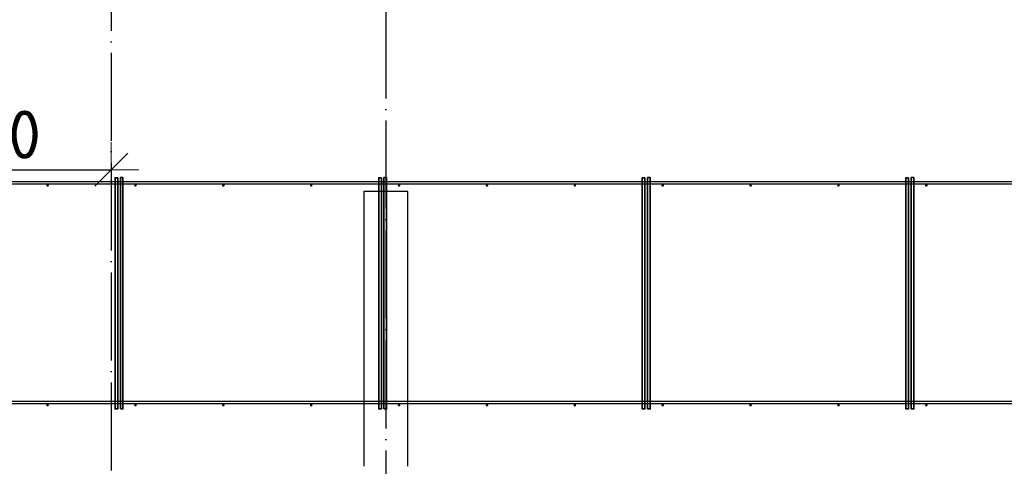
# Model space of a CAD drawing. Header units: millimetres. Extents: x -3483 to 105345, y -283423 to 72284.
# Tile 90 of 155: x 93483 to 97965, y 1200 to 3232. Entities that reach past the tile are written whole.
import ezdxf

# ---------------------------------------------------------------- set-up
doc = ezdxf.new("R2010")
doc.units = ezdxf.units.MM
doc.header["$PDMODE"] = 65
doc.linetypes.add('______11', pattern=[500, 400, -50, 0, -50])
doc.linetypes.add('______5', pattern=[1100, 800, -100, 100, -100])
doc.layers.add('Арм.стержн. Фиксатор', color=7, linetype='Continuous', lineweight=35, true_color=0x501e0f)
doc.layers.add('Осевая линия_ общее', color=7, linetype='______5', lineweight=13, true_color=0xa0a0a0)
doc.layers.add('Размерная линия_ общее', color=7, linetype='Continuous', lineweight=13)
doc.layers.add('Стена_ общее', color=7, linetype='Continuous', lineweight=35)
doc.styles.add('ISOCPEUR', font='ISOCPEUR')
doc.dimstyles.new('DIMSTYLE_4', dxfattribs={"dimtxt": 220, "dimasz": 250, "dimexe": 0, "dimexo": 0, "dimgap": 110, "dimtad": 2, "dimdec": 0, "dimrnd": 5, "dimzin": 12, "dimdsep": 46, "dimtxsty": 'ISOCPEUR', "dimblk1": 'ALL_ML_STRICH', "dimblk2": 'ALL_ML_STRICH', "dimsah": 1, "dimcen": 0, "dimclrd": 7, "dimclre": 256, "dimclrt": 7, "dimadec": 0, "dimazin": 0, "dimtfac": 1, "dimtdec": 0, "dimtix": 1, "dimtmove": 2, "dimatfit": 3, "dimfxl": 0, "dimtzin": 0, "dimlwd": 0, "dimlwe": -3, "dimarcsym": 0})

# ---------------------------------------------------------------- blocks, each defined once
blk = doc.blocks.new('СЛОЖНЫЙ_ОБЪЕКТ_2')
at = {"layer": 'Стена_ общее', "color": 9, "linetype": 'Continuous', "lineweight": -3, "true_color": 0xc7c7c7, "transparency": 33554687}
for p, q in [((95050, 2450), (95050, 1200)), ((95250, 2450), (95050, 2450)), ((95250, 1200), (95250, 2450))]:
    blk.add_line(p, q, dxfattribs=at)
blk = doc.blocks.new('ALL_ML_STRICH')
at = {"color": 0, "linetype": 'ByBlock', "lineweight": -2}
for p, q in [((0, -0.5), (0, 0.5)), ((-0.3, -0.3), (0.3, 0.3)), ((-1, 0), (0.5, 0))]:
    blk.add_line(p, q, dxfattribs=at)
blk = doc.blocks.new('*D663')
at = {"layer": 'DEFPOINTS', "color": 7, "linetype": 'Continuous', "lineweight": 13, "transparency": 33554687}
for p in [(92630, 2548.9), (93900, 2390.8), (92630, 2170)]:
    blk.add_point(p, dxfattribs=at)
at = {"layer": 'Размерная линия_ общее', "color": 253, "linetype": 'Continuous', "lineweight": -2, "true_color": 0xa0a0a0, "transparency": 33554687}
for p, q in [((92630, 2270), (92630, 2548.9)), ((93900, 2548.9), (93900, 2548.9))]:
    blk.add_line(p, q, dxfattribs=at)
at = {"layer": 'Размерная линия_ общее', "color": 7, "linetype": 'Continuous', "lineweight": -2, "transparency": 33554687}
blk.add_line((92630, 2548.9), (93900, 2548.9), dxfattribs=at)
at = {"layer": 'Размерная линия_ общее', "color": 7, "linetype": 'Continuous', "lineweight": 13, "transparency": 33554687, "xscale": 250, "yscale": 250, "zscale": 250, "rotation": 180}
blk.add_blockref('ALL_ML_STRICH', (92630, 2548.9), dxfattribs=at)
at = {"layer": 'Размерная линия_ общее', "color": 7, "linetype": 'Continuous', "lineweight": 13, "transparency": 33554687, "xscale": 250, "yscale": 250, "zscale": 250}
blk.add_blockref('ALL_ML_STRICH', (93900, 2548.9), dxfattribs=at)
at = {"layer": 'Размерная линия_ общее', "color": 7, "linetype": 'Continuous', "lineweight": 13, "transparency": 33554687, "insert": (93298, 2708.9), "char_height": 220, "width": 880, "attachment_point": 5, "style": 'ISOCPEUR'}
blk.add_mtext('\\A1;{1270}', dxfattribs=at)

msp = doc.modelspace()

# ---------------------------------------------------------------- hatches: boundary and pattern name
at = {"layer": 'Арм.стержн. Фиксатор', "linetype": 'Continuous', "lineweight": 35, "transparency": 33554687}
for points in [[(93616, 2478), (93615.5, 2480.3), (93614.2, 2482.2), (93612.3, 2483.5), (93610, 2484), (93607.7, 2483.5), (93605.8, 2482.2), (93604.5, 2480.3), (93604, 2478), (93604.5, 2475.7), (93605.8, 2473.8), (93607.7, 2472.5), (93610, 2472), (93612.3, 2472.5), (93614.2, 2473.8), (93615.5, 2475.7)], [(94016, 2478), (94015.5, 2480.3), (94014.2, 2482.2), (94012.3, 2483.5), (94010, 2484), (94007.7, 2483.5), (94005.8, 2482.2), (94004.5, 2480.3), (94004, 2478), (94004.5, 2475.7), (94005.8, 2473.8), (94007.7, 2472.5), (94010, 2472), (94012.3, 2472.5), (94014.2, 2473.8), (94015.5, 2475.7)], [(94416, 2478), (94415.5, 2480.3), (94414.2, 2482.2), (94412.3, 2483.5), (94410, 2484), (94407.7, 2483.5), (94405.8, 2482.2), (94404.5, 2480.3), (94404, 2478), (94404.5, 2475.7), (94405.8, 2473.8), (94407.7, 2472.5), (94410, 2472), (94412.3, 2472.5), (94414.2, 2473.8), (94415.5, 2475.7)], [(94816, 2478), (94815.5, 2480.3), (94814.2, 2482.2), (94812.3, 2483.5), (94810, 2484), (94807.7, 2483.5), (94805.8, 2482.2), (94804.5, 2480.3), (94804, 2478), (94804.5, 2475.7), (94805.8, 2473.8), (94807.7, 2472.5), (94810, 2472), (94812.3, 2472.5), (94814.2, 2473.8), (94815.5, 2475.7)], [(95216, 2478), (95215.5, 2480.3), (95214.2, 2482.2), (95212.3, 2483.5), (95210, 2484), (95207.7, 2483.5), (95205.8, 2482.2), (95204.5, 2480.3), (95204, 2478), (95204.5, 2475.7), (95205.8, 2473.8), (95207.7, 2472.5), (95210, 2472), (95212.3, 2472.5), (95214.2, 2473.8), (95215.5, 2475.7)], [(95616, 2478), (95615.5, 2480.3), (95614.2, 2482.2), (95612.3, 2483.5), (95610, 2484), (95607.7, 2483.5), (95605.8, 2482.2), (95604.5, 2480.3), (95604, 2478), (95604.5, 2475.7), (95605.8, 2473.8), (95607.7, 2472.5), (95610, 2472), (95612.3, 2472.5), (95614.2, 2473.8), (95615.5, 2475.7)], [(96016, 2478), (96015.5, 2480.3), (96014.2, 2482.2), (96012.3, 2483.5), (96010, 2484), (96007.7, 2483.5), (96005.8, 2482.2), (96004.5, 2480.3), (96004, 2478), (96004.5, 2475.7), (96005.8, 2473.8), (96007.7, 2472.5), (96010, 2472), (96012.3, 2472.5), (96014.2, 2473.8), (96015.5, 2475.7)], [(96416, 2478), (96415.5, 2480.3), (96414.2, 2482.2), (96412.3, 2483.5), (96410, 2484), (96407.7, 2483.5), (96405.8, 2482.2), (96404.5, 2480.3), (96404, 2478), (96404.5, 2475.7), (96405.8, 2473.8), (96407.7, 2472.5), (96410, 2472), (96412.3, 2472.5), (96414.2, 2473.8), (96415.5, 2475.7)], [(96816, 2478), (96815.5, 2480.3), (96814.2, 2482.2), (96812.3, 2483.5), (96810, 2484), (96807.7, 2483.5), (96805.8, 2482.2), (96804.5, 2480.3), (96804, 2478), (96804.5, 2475.7), (96805.8, 2473.8), (96807.7, 2472.5), (96810, 2472), (96812.3, 2472.5), (96814.2, 2473.8), (96815.5, 2475.7)], [(97216, 2478), (97215.5, 2480.3), (97214.2, 2482.2), (97212.3, 2483.5), (97210, 2484), (97207.7, 2483.5), (97205.8, 2482.2), (97204.5, 2480.3), (97204, 2478), (97204.5, 2475.7), (97205.8, 2473.8), (97207.7, 2472.5), (97210, 2472), (97212.3, 2472.5), (97214.2, 2473.8), (97215.5, 2475.7)], [(97616, 2478), (97615.5, 2480.3), (97614.2, 2482.2), (97612.3, 2483.5), (97610, 2484), (97607.7, 2483.5), (97605.8, 2482.2), (97604.5, 2480.3), (97604, 2478), (97604.5, 2475.7), (97605.8, 2473.8), (97607.7, 2472.5), (97610, 2472), (97612.3, 2472.5), (97614.2, 2473.8), (97615.5, 2475.7)], [(93616, 1478), (93615.5, 1480.3), (93614.2, 1482.2), (93612.3, 1483.5), (93610, 1484), (93607.7, 1483.5), (93605.8, 1482.2), (93604.5, 1480.3), (93604, 1478), (93604.5, 1475.7), (93605.8, 1473.8), (93607.7, 1472.5), (93610, 1472), (93612.3, 1472.5), (93614.2, 1473.8), (93615.5, 1475.7)], [(94016, 1478), (94015.5, 1480.3), (94014.2, 1482.2), (94012.3, 1483.5), (94010, 1484), (94007.7, 1483.5), (94005.8, 1482.2), (94004.5, 1480.3), (94004, 1478), (94004.5, 1475.7), (94005.8, 1473.8), (94007.7, 1472.5), (94010, 1472), (94012.3, 1472.5), (94014.2, 1473.8), (94015.5, 1475.7)], [(94416, 1478), (94415.5, 1480.3), (94414.2, 1482.2), (94412.3, 1483.5), (94410, 1484), (94407.7, 1483.5), (94405.8, 1482.2), (94404.5, 1480.3), (94404, 1478), (94404.5, 1475.7), (94405.8, 1473.8), (94407.7, 1472.5), (94410, 1472), (94412.3, 1472.5), (94414.2, 1473.8), (94415.5, 1475.7)], [(94816, 1478), (94815.5, 1480.3), (94814.2, 1482.2), (94812.3, 1483.5), (94810, 1484), (94807.7, 1483.5), (94805.8, 1482.2), (94804.5, 1480.3), (94804, 1478), (94804.5, 1475.7), (94805.8, 1473.8), (94807.7, 1472.5), (94810, 1472), (94812.3, 1472.5), (94814.2, 1473.8), (94815.5, 1475.7)], [(95216, 1478), (95215.5, 1480.3), (95214.2, 1482.2), (95212.3, 1483.5), (95210, 1484), (95207.7, 1483.5), (95205.8, 1482.2), (95204.5, 1480.3), (95204, 1478), (95204.5, 1475.7), (95205.8, 1473.8), (95207.7, 1472.5), (95210, 1472), (95212.3, 1472.5), (95214.2, 1473.8), (95215.5, 1475.7)], [(95616, 1478), (95615.5, 1480.3), (95614.2, 1482.2), (95612.3, 1483.5), (95610, 1484), (95607.7, 1483.5), (95605.8, 1482.2), (95604.5, 1480.3), (95604, 1478), (95604.5, 1475.7), (95605.8, 1473.8), (95607.7, 1472.5), (95610, 1472), (95612.3, 1472.5), (95614.2, 1473.8), (95615.5, 1475.7)], [(96016, 1478), (96015.5, 1480.3), (96014.2, 1482.2), (96012.3, 1483.5), (96010, 1484), (96007.7, 1483.5), (96005.8, 1482.2), (96004.5, 1480.3), (96004, 1478), (96004.5, 1475.7), (96005.8, 1473.8), (96007.7, 1472.5), (96010, 1472), (96012.3, 1472.5), (96014.2, 1473.8), (96015.5, 1475.7)], [(96416, 1478), (96415.5, 1480.3), (96414.2, 1482.2), (96412.3, 1483.5), (96410, 1484), (96407.7, 1483.5), (96405.8, 1482.2), (96404.5, 1480.3), (96404, 1478), (96404.5, 1475.7), (96405.8, 1473.8), (96407.7, 1472.5), (96410, 1472), (96412.3, 1472.5), (96414.2, 1473.8), (96415.5, 1475.7)], [(96816, 1478), (96815.5, 1480.3), (96814.2, 1482.2), (96812.3, 1483.5), (96810, 1484), (96807.7, 1483.5), (96805.8, 1482.2), (96804.5, 1480.3), (96804, 1478), (96804.5, 1475.7), (96805.8, 1473.8), (96807.7, 1472.5), (96810, 1472), (96812.3, 1472.5), (96814.2, 1473.8), (96815.5, 1475.7)], [(97216, 1478), (97215.5, 1480.3), (97214.2, 1482.2), (97212.3, 1483.5), (97210, 1484), (97207.7, 1483.5), (97205.8, 1482.2), (97204.5, 1480.3), (97204, 1478), (97204.5, 1475.7), (97205.8, 1473.8), (97207.7, 1472.5), (97210, 1472), (97212.3, 1472.5), (97214.2, 1473.8), (97215.5, 1475.7)], [(97616, 1478), (97615.5, 1480.3), (97614.2, 1482.2), (97612.3, 1483.5), (97610, 1484), (97607.7, 1483.5), (97605.8, 1482.2), (97604.5, 1480.3), (97604, 1478), (97604.5, 1475.7), (97605.8, 1473.8), (97607.7, 1472.5), (97610, 1472), (97612.3, 1472.5), (97614.2, 1473.8), (97615.5, 1475.7)]]:
    msp.add_hatch(color=22, dxfattribs=at).paths.add_polyline_path(points)

# ---------------------------------------------------------------- linework, layer by layer
at = {"layer": 'Арм.стержн. Фиксатор', "color": 22, "linetype": 'Continuous', "lineweight": 35, "transparency": 33554687}
for points in [[(93929.3, 2512.9), (93929.3, 1460.8), (93917.3, 1460.8), (93917.3, 2512.9), (93929.3, 2512.9)], [(93941.3, 1461.1), (93941.3, 2513.1), (93953.3, 2513.1), (93953.3, 1461.1), (93941.3, 1461.1)], [(95129.3, 2512.9), (95129.3, 1460.8), (95117.3, 1460.8), (95117.3, 2512.9), (95129.3, 2512.9)], [(95141.3, 1461.1), (95141.3, 2513.1), (95153.3, 2513.1), (95153.3, 1461.1), (95141.3, 1461.1)], [(96329.3, 2512.9), (96329.3, 1460.8), (96317.3, 1460.8), (96317.3, 2512.9), (96329.3, 2512.9)], [(96341.3, 1461.1), (96341.3, 2513.1), (96353.3, 2513.1), (96353.3, 1461.1), (96341.3, 1461.1)], [(97529.3, 2512.9), (97529.3, 1460.8), (97517.3, 1460.8), (97517.3, 2512.9), (97529.3, 2512.9)], [(97541.3, 1461.1), (97541.3, 2513.1), (97553.3, 2513.1), (97553.3, 1461.1), (97541.3, 1461.1)]]:
    msp.add_lwpolyline(points, dxfattribs=at)
at = {"layer": 'Арм.стержн. Фиксатор', "color": 22, "linetype": 'Continuous', "lineweight": 25, "transparency": 33554687}
for points in [[(92895.8, 2496), (105120, 2496), (105120, 2484), (92895.8, 2484), (92895.8, 2496)], [(92895.8, 2496), (105120, 2496), (105120, 2484), (92895.8, 2484), (92895.8, 2496)], [(92895.8, 1496), (105120, 1496), (105120, 1484), (92895.8, 1484), (92895.8, 1496)], [(92895.8, 1496), (105120, 1496), (105120, 1484), (92895.8, 1484), (92895.8, 1496)]]:
    msp.add_lwpolyline(points, dxfattribs=at)
at = {"layer": 'Осевая линия_ общее', "color": 253, "linetype": '______11', "lineweight": -3, "true_color": 0xa0a0a0, "transparency": 33554687}
for p, q in [((93900, 46590), (93900, -2827.9)), ((95150, 40780), (95150, -2827.9))]:
    msp.add_line(p, q, dxfattribs=at)

# ---------------------------------------------------------------- block references
at = {"layer": 'Стена_ общее', "color": 9, "linetype": 'Continuous', "lineweight": -3, "true_color": 0xc7c7c7, "transparency": 33554687}
msp.add_blockref('СЛОЖНЫЙ_ОБЪЕКТ_2', (0, 0), dxfattribs=at)

# ---------------------------------------------------------------- dimensions: what is measured, and where the dimension line sits
at = {"layer": 'Размерная линия_ общее', "color": 7, "linetype": 'Continuous', "lineweight": 13, "transparency": 33554687}
dim = msp.add_linear_dim(base=(93900, 2548.9), p1=(92630, 2270), p2=(93900, 2548.9), dimstyle='DIMSTYLE_4', override={"dimpost": '<>', "dimclrd": 7, "dimclre": 253, "dimclrt": 7, "dimlwd": 0, "dimlwe": 65533}, dxfattribs=at)
dim.commit()
dim.dimension.update_dxf_attribs({"geometry": '*D663', "text_midpoint": (93298, 2708.9), "dimtype": 160})

doc.saveas('drawing.dxf')
